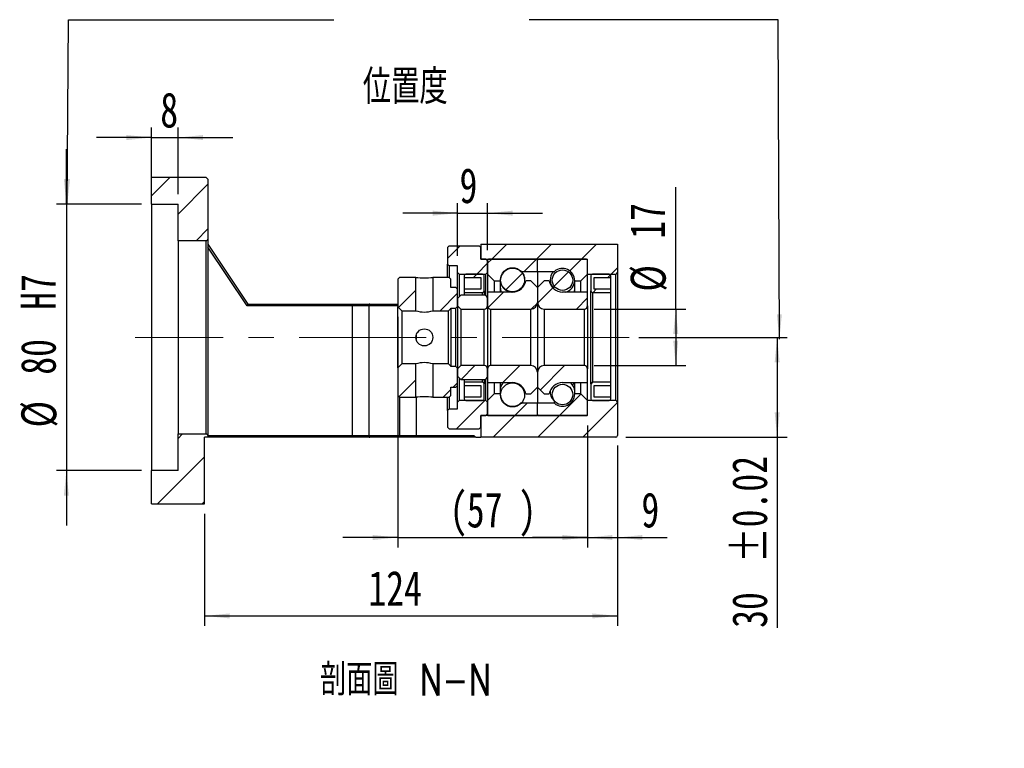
# Model space of a CAD drawing. Header units: millimetres. Extents: x 42 to 294, y 5 to 197.
# Tile 4 of 6: x 195 to 294, y 5 to 78. Entities that reach past the tile are written whole.
import ezdxf

# ---------------------------------------------------------------- set-up
doc = ezdxf.new("R2010")
doc.units = ezdxf.units.MM
doc.linetypes.add('CENTERX2', pattern=[20.32, 12.7, -2.54, 2.54, -2.54])
doc.layers.add('FORMAT', color=7, linetype='Continuous')
doc.styles.add('SLDTEXTSTYLE0', font='TXT', dxfattribs={"width": 0.75, "bigfont": 'bigfont'})
doc.styles.add('SLDTEXTSTYLE1', font='TXT', dxfattribs={"width": 0.75})
doc.dimstyles.new('SLDDIMSTYLE3', dxfattribs={"dimtxt": 3.5, "dimasz": 2.5, "dimexe": 0, "dimexo": 0.0625, "dimgap": 0.875, "dimtad": 1, "dimlfac": 3, "dimrnd": 1e-09, "dimzin": 12, "dimdsep": 46, "dimtxsty": 'SLDTEXTSTYLE1', "dimsah": 1, "dimcen": 0.09, "dimadec": 0, "dimazin": 3, "dimtfac": 1, "dimtofl": 0, "dimtmove": 0, "dimatfit": 3, "dimfxl": 0, "dimfrac": 2, "dimtolj": 1, "dimtzin": 12, "dimarcsym": 0})
doc.dimstyles.new('SLDDIMSTYLE5', dxfattribs={"dimtxt": 3.5, "dimasz": 2.5, "dimexe": 0, "dimexo": 0.0625, "dimgap": 0.875, "dimtad": 1, "dimlfac": 3, "dimrnd": 1e-09, "dimzin": 12, "dimdsep": 46, "dimtxsty": 'SLDTEXTSTYLE1', "dimsah": 1, "dimcen": 0.09, "dimadec": 0, "dimazin": 3, "dimtfac": 1, "dimtmove": 0, "dimatfit": 0, "dimfxl": 0, "dimfrac": 2, "dimtolj": 1, "dimtzin": 12, "dimarcsym": 0})
doc.dimstyles.new('SLDDIMSTYLE6', dxfattribs={"dimtxt": 3.5, "dimasz": 2.5, "dimexe": 0, "dimexo": 0.0625, "dimgap": 0.875, "dimtad": 1, "dimlfac": 3, "dimrnd": 1e-09, "dimzin": 12, "dimdsep": 46, "dimtxsty": 'SLDTEXTSTYLE1', "dimsah": 1, "dimcen": 0.09, "dimadec": 0, "dimazin": 3, "dimtfac": 1, "dimtmove": 0, "dimatfit": 0, "dimfxl": 0, "dimfrac": 2, "dimtolj": 1, "dimarcsym": 0})
doc.dimstyles.new('SLDDIMSTYLE7', dxfattribs={"dimtxt": 3.5, "dimasz": 2.5, "dimexe": 0, "dimexo": 0.0625, "dimgap": 0.875, "dimtad": 1, "dimlfac": 3, "dimrnd": 1e-09, "dimzin": 12, "dimdsep": 46, "dimtxsty": 'SLDTEXTSTYLE1', "dimsah": 1, "dimcen": 0.09, "dimadec": 0, "dimazin": 3, "dimtol": 1, "dimtp": 0.02, "dimtm": 0.02, "dimtfac": 1, "dimtofl": 0, "dimtmove": 0, "dimatfit": 3, "dimfxl": 0, "dimfrac": 2, "dimtolj": 1, "dimarcsym": 0})

# ---------------------------------------------------------------- blocks, each defined once
blk = doc.blocks.new('_D_10')
at = {"layer": 'FORMAT', "color": 7}
for p, q in [((208.499, 60.501), (208.499, 67.161)), ((211.166, 60.501), (211.166, 67.161)), ((208.499, 66.161), (202.999, 66.161)), ((208.499, 66.161), (211.166, 66.161)), ((211.166, 66.161), (216.666, 66.161))]:
    blk.add_line(p, q, dxfattribs=at)
for points in [[(208.499, 66.161), (205.999, 66.411), (205.999, 65.911)], [(211.166, 66.161), (213.666, 65.911), (213.666, 66.411)]]:
    blk.add_solid(points, dxfattribs=at)
at = {"layer": 'FORMAT', "color": 7, "insert": (209.389, 70.673), "char_height": 3.5, "attachment_point": 1, "style": 'SLDTEXTSTYLE1'}
blk.add_mtext('8', dxfattribs=at)
blk = doc.blocks.new('_D_11')
at = {"layer": 'FORMAT', "color": 7}
for p, q in [((199.982, 59.501), (199.982, 65.001)), ((207.499, 59.501), (198.982, 59.501)), ((199.982, 59.501), (199.982, 32.835)), ((207.499, 32.835), (198.982, 32.835)), ((199.982, 32.835), (199.982, 27.335))]:
    blk.add_line(p, q, dxfattribs=at)
for points in [[(199.982, 59.501), (200.232, 62.001), (199.732, 62.001)], [(199.982, 32.835), (199.732, 30.335), (200.232, 30.335)]]:
    blk.add_solid(points, dxfattribs=at)
at = {"layer": 'FORMAT', "color": 7, "char_height": 3.5, "attachment_point": 1, "rotation": 90, "style": 'SLDTEXTSTYLE1'}
for s, insert in [('H7', (195.416, 48.913)), ('80', (195.416, 42.429)), ('%%c', (195.47, 37.15))]:
    blk.add_mtext(s, dxfattribs=dict(at, insert=insert))
blk = doc.blocks.new('_D_12')
at = {"layer": 'FORMAT', "color": 7}
for p, q in [((255.166, 35.335), (255.166, 17.292)), ((213.832, 28.501), (213.832, 17.292)), ((213.832, 18.292), (255.166, 18.292))]:
    blk.add_line(p, q, dxfattribs=at)
for points in [[(213.832, 18.292), (216.332, 18.042), (216.332, 18.542)], [(255.166, 18.292), (252.666, 18.542), (252.666, 18.042)]]:
    blk.add_solid(points, dxfattribs=at)
at = {"layer": 'FORMAT', "color": 7, "insert": (230.23, 22.803), "char_height": 3.5, "attachment_point": 1, "style": 'SLDTEXTSTYLE1'}
blk.add_mtext('124', dxfattribs=at)
blk = doc.blocks.new('_D_13')
at = {"layer": 'FORMAT', "color": 7}
for p, q in [((233.166, 48.235), (233.166, 25.138)), ((252.166, 37.335), (252.166, 25.138)), ((233.166, 26.138), (227.666, 26.138)), ((233.166, 26.138), (252.166, 26.138)), ((252.166, 26.138), (257.666, 26.138))]:
    blk.add_line(p, q, dxfattribs=at)
for points in [[(233.166, 26.138), (230.666, 26.388), (230.666, 25.888)], [(252.166, 26.138), (254.666, 25.888), (254.666, 26.388)]]:
    blk.add_solid(points, dxfattribs=at)
at = {"layer": 'FORMAT', "color": 7, "char_height": 3.5, "attachment_point": 1, "style": 'SLDTEXTSTYLE1'}
for s, insert in [('(', (238.365, 30.65)), ('57', (240.086, 30.65)), (')', (245.258, 30.65))]:
    blk.add_mtext(s, dxfattribs=dict(at, insert=insert))
blk = doc.blocks.new('_D_14')
at = {"layer": 'FORMAT', "color": 7}
for p, q in [((252.166, 37.335), (252.166, 25.138)), ((255.166, 35.335), (255.166, 25.138)), ((252.166, 26.138), (246.666, 26.138)), ((252.166, 26.138), (255.166, 26.138)), ((255.166, 26.138), (260.158, 26.138))]:
    blk.add_line(p, q, dxfattribs=at)
for points in [[(252.166, 26.138), (249.666, 26.388), (249.666, 25.888)], [(255.166, 26.138), (257.666, 25.888), (257.666, 26.388)]]:
    blk.add_solid(points, dxfattribs=at)
at = {"layer": 'FORMAT', "color": 7, "insert": (257.572, 30.65), "char_height": 3.5, "attachment_point": 1, "style": 'SLDTEXTSTYLE1'}
blk.add_mtext('9', dxfattribs=at)
blk = doc.blocks.new('_D_15')
at = {"layer": 'FORMAT', "color": 7}
for p, q in [((261.011, 49.001), (261.011, 61.201)), ((252.832, 49.001), (262.011, 49.001)), ((261.011, 49.001), (261.011, 43.335)), ((252.832, 43.335), (262.011, 43.335))]:
    blk.add_line(p, q, dxfattribs=at)
for points in [[(261.011, 49.001), (260.761, 46.501), (261.261, 46.501)], [(261.011, 43.335), (261.261, 45.835), (260.761, 45.835)]]:
    blk.add_solid(points, dxfattribs=at)
at = {"layer": 'FORMAT', "color": 7, "char_height": 3.5, "attachment_point": 1, "rotation": 90, "style": 'SLDTEXTSTYLE1'}
for s, insert in [('17', (256.445, 56.028)), ('%%c', (256.499, 50.75))]:
    blk.add_mtext(s, dxfattribs=dict(at, insert=insert))
blk = doc.blocks.new('_D_16')
at = {"layer": 'FORMAT', "color": 7}
for p, q in [((257.33, 46.168), (272.166, 46.168)), ((271.166, 46.168), (271.166, 36.168)), ((255.999, 36.168), (272.166, 36.168)), ((271.166, 36.168), (271.166, 17.099))]:
    blk.add_line(p, q, dxfattribs=at)
for points in [[(271.166, 46.168), (270.916, 43.668), (271.416, 43.668)], [(271.166, 36.168), (271.416, 38.668), (270.916, 38.668)]]:
    blk.add_solid(points, dxfattribs=at)
at = {"layer": 'FORMAT', "color": 7, "char_height": 3.5, "attachment_point": 1, "rotation": 90, "style": 'SLDTEXTSTYLE1'}
for s, insert in [('±0.02', (266.654, 23.583)), ('30', (266.654, 17.099))]:
    blk.add_mtext(s, dxfattribs=dict(at, insert=insert))
blk = doc.blocks.new('_D_17')
at = {"layer": 'FORMAT', "color": 7}
for p, q in [((239.166, 54.335), (239.166, 59.594)), ((242.166, 54.901), (242.166, 59.594)), ((239.166, 58.594), (233.666, 58.594)), ((239.166, 58.594), (242.166, 58.594)), ((242.166, 58.594), (247.666, 58.594))]:
    blk.add_line(p, q, dxfattribs=at)
for points in [[(239.166, 58.594), (236.666, 58.844), (236.666, 58.344)], [(242.166, 58.594), (244.666, 58.344), (244.666, 58.844)]]:
    blk.add_solid(points, dxfattribs=at)
at = {"layer": 'FORMAT', "color": 7, "insert": (239.358, 63.106), "char_height": 3.5, "attachment_point": 1, "style": 'SLDTEXTSTYLE1'}
blk.add_mtext('9', dxfattribs=at)

msp = doc.modelspace()

# ---------------------------------------------------------------- hatches: boundary and pattern name
at = {"layer": 'FORMAT', "linetype": 'Continuous', "lineweight": 18}
h = msp.add_hatch(dxfattribs=at)
h.set_pattern_fill('ANSI31', color=256, style=0)
edge = h.paths.add_edge_path(flags=0)
edge.add_line((214.1656, 56.0014), (214.1656, 62.0014))
edge.add_line((214.1656, 62.0014), (213.999, 62.1681))
edge.add_line((213.999, 62.1681), (208.499, 62.1681))
edge.add_line((208.499, 62.1681), (208.499, 59.5014))
edge.add_line((208.499, 59.5014), (211.1656, 59.5014))
edge.add_line((211.1656, 59.5014), (211.1656, 55.8348))
edge.add_line((211.1656, 55.8348), (213.999, 55.8348))
edge.add_arc((213.999, 56.0014), 0.1667, 270, 360)
h = msp.add_hatch(dxfattribs=at)
h.set_pattern_fill('ANSI31', color=256, style=0)
h.paths.add_polyline_path([(239.1656, 52.6681), (239.3323, 52.5014), (241.999, 52.5014), (242.1656, 52.6681), (242.1656, 53.8348), (241.999, 54.0014), (241.499, 54.0014), (241.499, 55.1681), (241.3323, 55.3348), (238.3323, 55.3348), (238.1656, 55.1681), (238.1656, 53.5014), (238.3323, 53.3348), (239.1656, 53.3348)], flags=0)
h = msp.add_hatch(dxfattribs=at)
h.set_pattern_fill('ANSI31', color=256, style=0)
edge = h.paths.add_edge_path(flags=0)
edge.add_line((255.1656, 52.6681), (255.1656, 55.5014))
edge.add_line((255.1656, 55.5014), (241.499, 55.5014))
edge.add_line((241.499, 55.5014), (241.499, 54.0014))
edge.add_line((241.499, 54.0014), (252.1656, 54.0014))
edge.add_line((252.1656, 54.0014), (252.1656, 52.5014))
edge.add_line((252.1656, 52.5014), (254.999, 52.5014))
edge.add_arc((254.999, 52.6681), 0.1667, 270, 360)
h = msp.add_hatch(dxfattribs=at)
h.set_pattern_fill('ANSI31', color=256, style=0)
edge = h.paths.add_edge_path(flags=0)
edge.add_line((247.0656, 54.0014), (242.2656, 54.0014))
edge.add_arc((242.2656, 53.9014), 0.1, 90, 180)
edge.add_line((242.1656, 53.9014), (242.1656, 52.5014))
edge.add_line((242.1656, 52.5014), (242.8323, 51.8348))
edge.add_line((242.8323, 51.8348), (243.4323, 51.8348))
edge.add_arc((244.6656, 51.8348), 1.2333, 49.179109, 180, ccw=False)
edge.add_line((245.4719, 52.7681), (247.1656, 52.7681))
edge.add_line((247.1656, 52.7681), (247.1656, 53.9014))
edge.add_arc((247.0656, 53.9014), 0.1, 0, 90)
h = msp.add_hatch(dxfattribs=at)
h.set_pattern_fill('ANSI31', color=256, style=0)
edge = h.paths.add_edge_path(flags=0)
edge.add_line((252.1656, 52.5014), (252.1656, 53.9014))
edge.add_arc((252.0656, 53.9014), 0.1, 0, 90)
edge.add_line((252.0656, 54.0014), (247.2656, 54.0014))
edge.add_arc((247.2656, 53.9014), 0.1, 90, 180)
edge.add_line((247.1656, 53.9014), (247.1656, 52.7681))
edge.add_line((247.1656, 52.7681), (248.8594, 52.7681))
edge.add_arc((249.6656, 51.8348), 1.2333, 0, 130.820891, ccw=False)
edge.add_line((250.899, 51.8348), (251.499, 51.8348))
edge.add_line((251.499, 51.8348), (252.1656, 52.5014))
h = msp.add_hatch(dxfattribs=at)
h.set_pattern_fill('ANSI31', color=256, style=0)
edge = h.paths.add_edge_path(flags=0)
edge.add_line((239.8323, 52.1681), (241.499, 52.1681))
edge.add_line((241.499, 52.1681), (241.499, 51.0014))
edge.add_line((241.499, 51.0014), (239.8323, 51.0014))
edge.add_line((239.8323, 51.0014), (239.8323, 50.6681))
edge.add_line((239.8323, 50.6681), (241.6656, 50.6681))
edge.add_arc((241.6656, 50.8348), 0.1667, 270, 360)
edge.add_line((241.8323, 50.8348), (241.8323, 52.3348))
edge.add_arc((241.6656, 52.3348), 0.1667, 0, 90)
edge.add_line((241.6656, 52.5014), (239.999, 52.5014))
edge.add_arc((239.999, 52.3348), 0.1667, 90, 180)
edge.add_line((239.8323, 52.3348), (239.8323, 52.1681))
h = msp.add_hatch(dxfattribs=at)
h.set_pattern_fill('ANSI31', color=256, style=0)
edge = h.paths.add_edge_path(flags=0)
edge.add_arc((244.6656, 51.9293), 1.2076, 0, 360)
h = msp.add_hatch(dxfattribs=at)
h.set_pattern_fill('ANSI31', color=256, style=0)
edge = h.paths.add_edge_path(flags=0)
edge.add_arc((249.6656, 51.8938), 1.0247, 0, 360)
h = msp.add_hatch(dxfattribs=at)
h.set_pattern_fill('ANSI31', color=256, style=0)
edge = h.paths.add_edge_path(flags=0)
edge.add_line((254.499, 51.0014), (252.8323, 51.0014))
edge.add_line((252.8323, 51.0014), (252.8323, 52.1681))
edge.add_line((252.8323, 52.1681), (254.499, 52.1681))
edge.add_line((254.499, 52.1681), (254.499, 52.3348))
edge.add_arc((254.3323, 52.3348), 0.1667, 0, 90)
edge.add_line((254.3323, 52.5014), (252.6656, 52.5014))
edge.add_arc((252.6656, 52.3348), 0.1667, 90, 180)
edge.add_line((252.499, 52.3348), (252.499, 50.8348))
edge.add_arc((252.6656, 50.8348), 0.1667, 180, 270)
edge.add_line((252.6656, 50.6681), (254.499, 50.6681))
edge.add_line((254.499, 50.6681), (254.499, 51.0014))
h = msp.add_hatch(dxfattribs=at)
h.set_pattern_fill('ANSI31', color=256, style=0)
h.paths.add_polyline_path([(233.3323, 52.1681), (233.1656, 52.0014), (233.1656, 49.2348), (233.5656, 48.8348), (234.9823, 48.8348), (234.9823, 52.1681)], flags=0)
h = msp.add_hatch(dxfattribs=at)
h.set_pattern_fill('ANSI31', color=256, style=0)
h.paths.add_polyline_path([(239.1656, 51.0014), (238.999, 51.1681), (238.499, 51.1681), (238.499, 52.0014), (238.3323, 52.1681), (236.6823, 52.1681), (236.6823, 48.8348), (238.2656, 48.8348), (238.499, 49.0681), (238.499, 49.0848), (238.999, 49.0848), (239.1656, 49.2514)], flags=0)
h = msp.add_hatch(dxfattribs=at)
h.set_pattern_fill('ANSI31', color=256, style=0)
edge = h.paths.add_edge_path(flags=0)
edge.add_line((247.1656, 49.6681), (247.1656, 51.1681))
edge.add_line((247.1656, 51.1681), (246.499, 51.8348))
edge.add_line((246.499, 51.8348), (245.9839, 51.8348))
edge.add_arc((244.6656, 52.0348), 1.3333, 270, 351.373073, ccw=False)
edge.add_line((244.6656, 50.7014), (242.1656, 50.7014))
edge.add_line((242.1656, 50.7014), (242.1656, 49.3348))
edge.add_arc((242.499, 49.3348), 0.3333, 180, 270)
edge.add_line((242.499, 49.0014), (246.499, 49.0014))
edge.add_arc((246.499, 49.6681), 0.6667, 270, 360)
h = msp.add_hatch(dxfattribs=at)
h.set_pattern_fill('ANSI31', color=256, style=0)
edge = h.paths.add_edge_path(flags=0)
edge.add_line((248.3474, 51.8348), (247.8323, 51.8348))
edge.add_line((247.8323, 51.8348), (247.1656, 51.1681))
edge.add_line((247.1656, 51.1681), (247.1656, 49.6681))
edge.add_arc((247.8323, 49.6681), 0.6667, 180, 270)
edge.add_line((247.8323, 49.0014), (251.8323, 49.0014))
edge.add_arc((251.8323, 49.3348), 0.3333, 270, 360)
edge.add_line((252.1656, 49.3348), (252.1656, 50.7014))
edge.add_line((252.1656, 50.7014), (249.6656, 50.7014))
edge.add_arc((249.6656, 52.0348), 1.3333, 188.626927, 270, ccw=False)
h = msp.add_hatch(dxfattribs=at)
h.set_pattern_fill('ANSI31', color=256, style=0)
edge = h.paths.add_edge_path(flags=0)
edge.add_line((239.1656, 49.3348), (239.499, 49.0014))
edge.add_line((239.499, 49.0014), (241.8323, 49.0014))
edge.add_arc((241.8323, 49.3348), 0.3333, 270, 360)
edge.add_line((242.1656, 49.3348), (242.1656, 50.0514))
edge.add_arc((241.8323, 50.0514), 0.3333, 0, 90)
edge.add_line((241.8323, 50.3848), (239.499, 50.3848))
edge.add_line((239.499, 50.3848), (239.1656, 50.0514))
edge.add_line((239.1656, 50.0514), (239.1656, 49.3348))
h = msp.add_hatch(dxfattribs=at)
h.set_pattern_fill('ANSI31', color=256, style=0)
h.paths.add_polyline_path([(233.1656, 40.3348), (233.3323, 40.1681), (234.9823, 40.1681), (234.9823, 43.5014), (233.5656, 43.5014), (233.1656, 43.1014)], flags=0)
h = msp.add_hatch(dxfattribs=at)
h.set_pattern_fill('ANSI31', color=256, style=0)
h.paths.add_polyline_path([(238.3323, 40.1681), (238.499, 40.3348), (238.499, 41.1681), (238.999, 41.1681), (239.1656, 41.3348), (239.1656, 43.0848), (238.999, 43.2514), (238.499, 43.2514), (238.499, 43.2681), (238.2656, 43.5014), (236.6823, 43.5014), (236.6823, 40.1681)], flags=0)
h = msp.add_hatch(dxfattribs=at)
h.set_pattern_fill('ANSI31', color=256, style=0)
edge = h.paths.add_edge_path(flags=0)
edge.add_line((239.499, 43.3348), (239.1656, 43.0014))
edge.add_line((239.1656, 43.0014), (239.1656, 42.2848))
edge.add_line((239.1656, 42.2848), (239.499, 41.9514))
edge.add_line((239.499, 41.9514), (241.8323, 41.9514))
edge.add_arc((241.8323, 42.2848), 0.3333, 270, 360)
edge.add_line((242.1656, 42.2848), (242.1656, 43.0014))
edge.add_arc((241.8323, 43.0014), 0.3333, 0, 90)
edge.add_line((241.8323, 43.3348), (239.499, 43.3348))
h = msp.add_hatch(dxfattribs=at)
h.set_pattern_fill('ANSI31', color=256, style=0)
edge = h.paths.add_edge_path(flags=0)
edge.add_line((245.9839, 40.5014), (246.499, 40.5014))
edge.add_line((246.499, 40.5014), (247.1656, 41.1681))
edge.add_line((247.1656, 41.1681), (247.1656, 42.6681))
edge.add_arc((246.499, 42.6681), 0.6667, 0, 90)
edge.add_line((246.499, 43.3348), (242.499, 43.3348))
edge.add_arc((242.499, 43.0014), 0.3333, 90, 180)
edge.add_line((242.1656, 43.0014), (242.1656, 41.6348))
edge.add_line((242.1656, 41.6348), (244.6656, 41.6348))
edge.add_arc((244.6656, 40.3014), 1.3333, 8.626927, 90, ccw=False)
h = msp.add_hatch(dxfattribs=at)
h.set_pattern_fill('ANSI31', color=256, style=0)
edge = h.paths.add_edge_path(flags=0)
edge.add_line((247.1656, 42.6681), (247.1656, 41.1681))
edge.add_line((247.1656, 41.1681), (247.8323, 40.5014))
edge.add_line((247.8323, 40.5014), (248.3474, 40.5014))
edge.add_arc((249.6656, 40.3014), 1.3333, 90, 171.373073, ccw=False)
edge.add_line((249.6656, 41.6348), (252.1656, 41.6348))
edge.add_line((252.1656, 41.6348), (252.1656, 43.0014))
edge.add_arc((251.8323, 43.0014), 0.3333, 0, 90)
edge.add_line((251.8323, 43.3348), (247.8323, 43.3348))
edge.add_arc((247.8323, 42.6681), 0.6667, 90, 180)
h = msp.add_hatch(dxfattribs=at)
h.set_pattern_fill('ANSI31', color=256, style=0)
edge = h.paths.add_edge_path(flags=0)
edge.add_line((239.8323, 41.3348), (241.499, 41.3348))
edge.add_line((241.499, 41.3348), (241.499, 40.1681))
edge.add_line((241.499, 40.1681), (239.8323, 40.1681))
edge.add_line((239.8323, 40.1681), (239.8323, 40.0014))
edge.add_arc((239.999, 40.0014), 0.1667, 180, 270)
edge.add_line((239.999, 39.8348), (241.6656, 39.8348))
edge.add_arc((241.6656, 40.0014), 0.1667, 270, 360)
edge.add_line((241.8323, 40.0014), (241.8323, 41.5014))
edge.add_arc((241.6656, 41.5014), 0.1667, 0, 90)
edge.add_line((241.6656, 41.6681), (239.8323, 41.6681))
edge.add_line((239.8323, 41.6681), (239.8323, 41.3348))
h = msp.add_hatch(dxfattribs=at)
h.set_pattern_fill('ANSI31', color=256, style=0)
edge = h.paths.add_edge_path(flags=0)
edge.add_arc((244.6656, 40.4069), 1.2076, 0, 360)
h = msp.add_hatch(dxfattribs=at)
h.set_pattern_fill('ANSI31', color=256, style=0)
edge = h.paths.add_edge_path(flags=0)
edge.add_arc((249.6656, 40.4425), 1.0247, 0, 360)
h = msp.add_hatch(dxfattribs=at)
h.set_pattern_fill('ANSI31', color=256, style=0)
edge = h.paths.add_edge_path(flags=0)
edge.add_line((254.499, 40.1681), (252.8323, 40.1681))
edge.add_line((252.8323, 40.1681), (252.8323, 41.3348))
edge.add_line((252.8323, 41.3348), (254.499, 41.3348))
edge.add_line((254.499, 41.3348), (254.499, 41.6681))
edge.add_line((254.499, 41.6681), (252.6656, 41.6681))
edge.add_arc((252.6656, 41.5014), 0.1667, 90, 180)
edge.add_line((252.499, 41.5014), (252.499, 40.0014))
edge.add_arc((252.6656, 40.0014), 0.1667, 180, 270)
edge.add_line((252.6656, 39.8348), (254.3323, 39.8348))
edge.add_arc((254.3323, 40.0014), 0.1667, 270, 360)
edge.add_line((254.499, 40.0014), (254.499, 40.1681))
h = msp.add_hatch(dxfattribs=at)
h.set_pattern_fill('ANSI31', color=256, style=0)
edge = h.paths.add_edge_path(flags=0)
edge.add_line((242.1656, 39.8348), (242.1656, 38.4348))
edge.add_arc((242.2656, 38.4348), 0.1, 180, 270)
edge.add_line((242.2656, 38.3348), (247.0656, 38.3348))
edge.add_arc((247.0656, 38.4348), 0.1, 270, 360)
edge.add_line((247.1656, 38.4348), (247.1656, 39.5681))
edge.add_line((247.1656, 39.5681), (245.4719, 39.5681))
edge.add_arc((244.6656, 40.5014), 1.2333, 180, 310.820891, ccw=False)
edge.add_line((243.4323, 40.5014), (242.8323, 40.5014))
edge.add_line((242.8323, 40.5014), (242.1656, 39.8348))
h = msp.add_hatch(dxfattribs=at)
h.set_pattern_fill('ANSI31', color=256, style=0)
edge = h.paths.add_edge_path(flags=0)
edge.add_line((247.2656, 38.3348), (252.0656, 38.3348))
edge.add_arc((252.0656, 38.4348), 0.1, 270, 360)
edge.add_line((252.1656, 38.4348), (252.1656, 39.8348))
edge.add_line((252.1656, 39.8348), (251.499, 40.5014))
edge.add_line((251.499, 40.5014), (250.899, 40.5014))
edge.add_arc((249.6656, 40.5014), 1.2333, 229.179109, 360, ccw=False)
edge.add_line((248.8594, 39.5681), (247.1656, 39.5681))
edge.add_line((247.1656, 39.5681), (247.1656, 38.4348))
edge.add_arc((247.2656, 38.4348), 0.1, 180, 270)
h = msp.add_hatch(dxfattribs=at)
h.set_pattern_fill('ANSI31', color=256, style=0)
h.paths.add_polyline_path([(239.3323, 39.8348), (239.1656, 39.6681), (239.1656, 39.0014), (238.3323, 39.0014), (238.1656, 38.8348), (238.1656, 37.1681), (238.3323, 37.0014), (241.3323, 37.0014), (241.499, 37.1681), (241.499, 38.3348), (241.999, 38.3348), (242.1656, 38.5014), (242.1656, 39.6681), (241.999, 39.8348)], flags=0)
h = msp.add_hatch(dxfattribs=at)
h.set_pattern_fill('ANSI31', color=256, style=0)
edge = h.paths.add_edge_path(flags=0)
edge.add_line((255.1656, 36.3348), (255.1656, 39.6681))
edge.add_arc((254.999, 39.6681), 0.1667, 0, 90)
edge.add_line((254.999, 39.8348), (252.1656, 39.8348))
edge.add_line((252.1656, 39.8348), (252.1656, 38.3348))
edge.add_line((252.1656, 38.3348), (241.499, 38.3348))
edge.add_line((241.499, 38.3348), (241.499, 36.1681))
edge.add_line((241.499, 36.1681), (254.999, 36.1681))
edge.add_arc((254.999, 36.3348), 0.1667, 270, 360)
h = msp.add_hatch(dxfattribs=at)
h.set_pattern_fill('ANSI31', color=256, style=0)
edge = h.paths.add_edge_path(flags=0)
edge.add_line((211.1656, 36.5014), (211.1656, 32.8348))
edge.add_line((211.1656, 32.8348), (208.499, 32.8348))
edge.add_line((208.499, 32.8348), (208.499, 29.5014))
edge.add_line((208.499, 29.5014), (213.8323, 29.5014))
edge.add_line((213.8323, 29.5014), (213.8323, 36.1681))
edge.add_line((213.8323, 36.1681), (214.1656, 36.1681))
edge.add_line((214.1656, 36.1681), (214.1656, 36.3348))
edge.add_arc((213.999, 36.3348), 0.1667, 0, 90)
edge.add_line((213.999, 36.5014), (211.1656, 36.5014))

# ---------------------------------------------------------------- linework, layer by layer
at = {"color": 7, "linetype": 'Continuous', "lineweight": 25}
for p, q in [((208.499, 59.5014), (208.499, 62.1681)), ((213.999, 62.1681), (208.499, 62.1681)), ((213.999, 62.1681), (214.1656, 62.0014)), ((214.1656, 62.0014), (214.1656, 56.0014)), ((208.499, 59.5014), (211.1656, 59.5014)), ((208.499, 59.5014), (208.499, 32.8348)), ((211.1656, 55.8348), (211.1656, 59.5014)), ((211.1656, 55.8348), (211.1656, 36.5014)), ((213.999, 55.8348), (211.1656, 55.8348)), ((213.999, 36.5014), (213.999, 55.8348)), ((214.1656, 56.0014), (214.1656, 36.3348)), ((214.1656, 55.5014), (218.1656, 49.5014)), ((238.1656, 55.1681), (238.3323, 55.3348)), ((238.3323, 55.3348), (241.3323, 55.3348)), ((241.3323, 55.3348), (241.499, 55.1681)), ((241.499, 55.5014), (241.499, 54.0014)), ((241.499, 55.5014), (255.1656, 55.5014)), ((255.1656, 55.5014), (255.1656, 52.6681)), ((218.0764, 49.3348), (214.1656, 55.201)), ((238.1656, 55.1681), (238.1656, 53.5014)), ((241.499, 54.0014), (241.499, 55.1681)), ((238.3323, 53.3348), (238.1656, 53.5014)), ((238.1656, 52.1681), (238.1656, 53.5014)), ((239.1656, 53.3348), (238.3323, 53.3348)), ((238.3323, 53.3348), (238.3323, 52.1681)), ((239.1656, 52.6681), (239.1656, 53.3348)), ((241.999, 54.0014), (241.499, 54.0014)), ((241.499, 54.0014), (252.1656, 54.0014)), ((241.999, 54.0014), (242.1656, 53.8348)), ((242.1656, 53.9014), (242.1656, 52.5014)), ((242.1656, 52.6681), (242.1656, 53.8348)), ((247.0656, 54.0014), (242.2656, 54.0014)), ((247.1656, 52.7681), (247.1656, 53.9014)), ((252.0656, 54.0014), (247.2656, 54.0014)), ((252.1656, 52.5014), (252.1656, 54.0014)), ((252.1656, 52.5014), (252.1656, 53.9014)), ((239.3323, 52.5014), (239.1656, 52.6681)), ((239.1656, 51.0014), (239.1656, 52.6681)), ((239.3323, 52.5014), (241.999, 52.5014)), ((239.3323, 52.5014), (239.3323, 50.2181)), ((239.8323, 52.3348), (239.8323, 52.1681)), ((241.6656, 52.5014), (239.999, 52.5014)), ((241.8323, 50.8348), (241.8323, 52.3348)), ((242.1656, 52.6681), (241.999, 52.5014)), ((241.999, 50.3401), (241.999, 52.5014)), ((242.1656, 52.5014), (242.8323, 51.8348)), ((242.1656, 52.5014), (242.1656, 50.7014)), ((245.4719, 52.7681), (247.1656, 52.7681)), ((247.1656, 52.7681), (247.1656, 51.1681)), ((247.1656, 52.7681), (248.8594, 52.7681)), ((248.8594, 52.7595), (248.8594, 52.7681)), ((251.499, 51.8348), (252.1656, 52.5014)), ((252.1656, 52.5014), (254.999, 52.5014)), ((252.1656, 50.7014), (252.1656, 52.5014)), ((252.499, 52.3348), (252.499, 50.8348)), ((254.3323, 52.5014), (252.6656, 52.5014)), ((254.499, 52.1681), (254.499, 52.3348)), ((254.999, 39.8348), (254.999, 52.5014)), ((255.1656, 52.6681), (255.1656, 39.6681)), ((233.1656, 52.0014), (233.3323, 52.1681)), ((233.1656, 52.0014), (233.1656, 49.2348)), ((234.9823, 52.1681), (233.3323, 52.1681)), ((234.9823, 48.8348), (234.9823, 52.1681)), ((236.6823, 52.1681), (236.6823, 48.8348)), ((238.3323, 52.1681), (236.6823, 52.1681)), ((238.3323, 52.1681), (238.499, 52.0014)), ((238.499, 51.1681), (238.499, 52.0014)), ((239.8323, 52.1681), (239.8323, 51.0014)), ((239.8323, 52.1681), (241.499, 52.1681)), ((241.499, 52.1681), (241.499, 51.0014)), ((242.8323, 51.8348), (243.4323, 51.8348)), ((242.8323, 51.8348), (242.8323, 50.7014)), ((243.4323, 51.8348), (243.4323, 50.7014)), ((245.8775, 51.4789), (245.8513, 51.5897)), ((246.499, 51.8348), (245.9839, 51.8348)), ((247.1656, 51.1681), (246.499, 51.8348)), ((247.8323, 51.8348), (247.1656, 51.1681)), ((248.3474, 51.8348), (247.8323, 51.8348)), ((248.5106, 51.4614), (248.4908, 51.4043)), ((250.899, 51.8348), (251.499, 51.8348)), ((250.899, 50.7014), (250.899, 51.8348)), ((251.499, 50.7014), (251.499, 51.8348)), ((252.8323, 52.1681), (254.499, 52.1681)), ((252.8323, 51.0014), (252.8323, 52.1681)), ((254.499, 51.0014), (254.499, 52.1681)), ((238.999, 51.1681), (238.499, 51.1681)), ((238.999, 51.1681), (239.1656, 51.0014)), ((239.1656, 49.2514), (239.1656, 51.0014)), ((239.1656, 50.0514), (239.499, 50.3848)), ((241.8323, 50.3848), (239.499, 50.3848)), ((241.499, 51.0014), (239.8323, 51.0014)), ((239.8323, 51.0014), (239.8323, 50.6681)), ((239.8323, 50.6681), (239.8323, 50.3848)), ((239.8323, 50.6681), (241.6656, 50.6681)), ((241.8323, 50.8348), (241.8323, 50.3848)), ((242.1656, 50.7014), (242.1656, 49.3348)), ((244.6656, 50.7014), (242.1656, 50.7014)), ((247.1656, 51.1681), (247.1656, 49.6681)), ((252.1656, 50.7014), (249.6656, 50.7014)), ((252.1656, 49.3348), (252.1656, 50.7014)), ((252.499, 41.5014), (252.499, 50.8348)), ((252.6656, 50.6681), (252.6656, 41.6681)), ((252.6656, 50.6681), (254.499, 50.6681)), ((254.499, 51.0014), (252.8323, 51.0014)), ((254.499, 50.6681), (254.499, 51.0014)), ((254.499, 41.6681), (254.499, 50.6681)), ((218.1656, 49.5014), (218.0764, 49.3348)), ((228.6481, 49.3348), (218.0764, 49.3348)), ((218.1656, 49.5014), (228.6481, 49.5014)), ((228.6481, 49.5014), (228.6481, 49.3348)), ((228.6481, 49.5014), (230.3627, 49.5014)), ((230.281, 49.3348), (228.6481, 49.3348)), ((228.6481, 36.3348), (228.6481, 49.3348)), ((230.281, 49.3348), (230.281, 36.3348)), ((230.3627, 49.5014), (233.1656, 49.5014)), ((239.1656, 50.0514), (239.1656, 49.3348)), ((239.499, 49.0014), (239.1656, 49.3348)), ((242.1656, 49.3348), (242.1656, 50.0514)), ((242.1656, 49.3348), (242.1656, 43.0014)), ((247.1656, 49.6681), (247.1656, 42.6681)), ((252.1656, 49.3348), (252.1656, 43.0014)), ((233.5656, 48.8348), (233.1656, 49.2348)), ((233.1656, 43.1014), (233.1656, 49.2348)), ((233.5656, 48.8348), (233.5656, 43.5014)), ((233.5656, 48.8348), (234.9823, 48.8348)), ((236.6823, 48.8348), (238.2656, 48.8348)), ((238.499, 49.0681), (238.2656, 48.8348)), ((238.2656, 43.5014), (238.2656, 48.8348)), ((238.499, 49.0848), (238.999, 49.0848)), ((238.499, 49.0681), (238.499, 49.0848)), ((238.499, 49.0681), (238.499, 43.2681)), ((239.1656, 49.2514), (238.999, 49.0848)), ((238.999, 43.2514), (238.999, 49.0848)), ((239.1656, 49.2514), (239.1656, 43.0848)), ((239.499, 49.0014), (239.499, 43.3348)), ((239.499, 49.0014), (241.8323, 49.0014)), ((241.8323, 43.3348), (241.8323, 49.0014)), ((242.499, 43.3348), (242.499, 49.0014)), ((242.499, 49.0014), (246.499, 49.0014)), ((246.499, 43.3348), (246.499, 49.0014)), ((247.8323, 49.0014), (247.8323, 43.3348)), ((247.8323, 49.0014), (251.8323, 49.0014)), ((251.8323, 49.0014), (251.8323, 43.3348)), ((233.1656, 43.1014), (233.5656, 43.5014)), ((234.9823, 43.5014), (233.5656, 43.5014)), ((234.9823, 40.1681), (234.9823, 43.5014)), ((238.2656, 43.5014), (236.6823, 43.5014)), ((236.6823, 43.5014), (236.6823, 40.1681)), ((238.2656, 43.5014), (238.499, 43.2681)), ((233.1656, 43.1014), (233.1656, 40.3348)), ((238.499, 43.2514), (238.499, 43.2681)), ((238.999, 43.2514), (238.499, 43.2514)), ((238.999, 43.2514), (239.1656, 43.0848)), ((239.1656, 43.0014), (239.499, 43.3348)), ((239.1656, 41.3348), (239.1656, 43.0848)), ((239.1656, 43.0014), (239.1656, 42.2848)), ((241.8323, 43.3348), (239.499, 43.3348)), ((242.1656, 42.2848), (242.1656, 43.0014)), ((242.1656, 43.0014), (242.1656, 41.6348)), ((246.499, 43.3348), (242.499, 43.3348)), ((247.1656, 42.6681), (247.1656, 41.1681)), ((251.8323, 43.3348), (247.8323, 43.3348)), ((252.1656, 41.6348), (252.1656, 43.0014)), ((239.499, 41.9514), (239.1656, 42.2848)), ((239.3323, 42.1181), (239.3323, 39.8348)), ((239.499, 41.9514), (241.8323, 41.9514)), ((239.8323, 41.9514), (239.8323, 41.6681)), ((241.6656, 41.6681), (239.8323, 41.6681)), ((239.8323, 41.6681), (239.8323, 41.3348)), ((241.8323, 41.9514), (241.8323, 41.5014)), ((241.8323, 40.0014), (241.8323, 41.5014)), ((241.999, 39.8348), (241.999, 41.9961)), ((242.1656, 41.6348), (242.1656, 39.8348)), ((242.1656, 41.6348), (244.6656, 41.6348)), ((242.8323, 41.6348), (242.8323, 40.5014)), ((243.4323, 41.6348), (243.4323, 40.5014)), ((249.6656, 41.6348), (252.1656, 41.6348)), ((250.899, 40.5014), (250.899, 41.6348)), ((251.499, 40.5014), (251.499, 41.6348)), ((252.1656, 39.8348), (252.1656, 41.6348)), ((252.499, 41.5014), (252.499, 40.0014)), ((254.499, 41.6681), (252.6656, 41.6681)), ((254.499, 41.3348), (254.499, 41.6681)), ((238.499, 41.1681), (238.999, 41.1681)), ((238.499, 40.3348), (238.499, 41.1681)), ((239.1656, 41.3348), (238.999, 41.1681)), ((239.1656, 39.6681), (239.1656, 41.3348)), ((239.8323, 41.3348), (239.8323, 40.1681)), ((239.8323, 41.3348), (241.499, 41.3348)), ((241.499, 41.3348), (241.499, 40.1681)), ((242.8323, 40.5014), (242.1656, 39.8348)), ((243.4323, 40.5014), (242.8323, 40.5014)), ((245.9839, 40.5014), (246.499, 40.5014)), ((246.499, 40.5014), (247.1656, 41.1681)), ((247.1656, 41.1681), (247.1656, 39.5681)), ((247.1656, 41.1681), (247.8323, 40.5014)), ((247.8323, 40.5014), (248.3474, 40.5014)), ((251.499, 40.5014), (250.899, 40.5014)), ((252.1656, 39.8348), (251.499, 40.5014)), ((252.8323, 41.3348), (254.499, 41.3348)), ((252.8323, 40.1681), (252.8323, 41.3348)), ((254.499, 40.1681), (254.499, 41.3348)), ((233.3323, 40.1681), (233.1656, 40.3348)), ((233.3323, 40.1681), (234.9823, 40.1681)), ((236.6823, 40.1681), (238.3323, 40.1681)), ((238.1656, 38.8348), (238.1656, 40.1681)), ((238.499, 40.3348), (238.3323, 40.1681)), ((238.3323, 40.1681), (238.3323, 39.0014)), ((239.1656, 39.6681), (239.3323, 39.8348)), ((239.1656, 39.0014), (239.1656, 39.6681)), ((241.999, 39.8348), (239.3323, 39.8348)), ((241.499, 40.1681), (239.8323, 40.1681)), ((239.8323, 40.1681), (239.8323, 40.0014)), ((239.999, 39.8348), (241.6656, 39.8348)), ((241.999, 39.8348), (242.1656, 39.6681)), ((242.1656, 39.8348), (242.1656, 38.4348)), ((242.1656, 38.5014), (242.1656, 39.6681)), ((247.1656, 39.5681), (245.4719, 39.5681)), ((247.1656, 38.4348), (247.1656, 39.5681)), ((248.8594, 39.5681), (247.1656, 39.5681)), ((248.8594, 39.5681), (248.8594, 39.7922)), ((252.1656, 38.3348), (252.1656, 39.8348)), ((254.999, 39.8348), (252.1656, 39.8348)), ((252.1656, 38.4348), (252.1656, 39.8348)), ((252.6656, 39.8348), (254.3323, 39.8348)), ((254.499, 40.1681), (252.8323, 40.1681)), ((254.499, 40.0014), (254.499, 40.1681)), ((255.1656, 39.6681), (255.1656, 36.3348)), ((238.1656, 38.8348), (238.3323, 39.0014)), ((238.1656, 38.8348), (238.1656, 37.1681)), ((238.3323, 39.0014), (239.1656, 39.0014)), ((242.1656, 38.5014), (241.999, 38.3348)), ((241.499, 38.3348), (241.999, 38.3348)), ((241.499, 37.1681), (241.499, 38.3348)), ((241.499, 38.3348), (241.499, 36.1681)), ((252.1656, 38.3348), (241.499, 38.3348)), ((242.2656, 38.3348), (247.0656, 38.3348)), ((247.2656, 38.3348), (252.0656, 38.3348)), ((211.1656, 36.5014), (213.999, 36.5014)), ((211.1656, 32.8348), (211.1656, 36.5014)), ((238.3323, 37.0014), (238.1656, 37.1681)), ((238.3323, 37.0014), (241.3323, 37.0014)), ((241.499, 37.1681), (241.3323, 37.0014)), ((213.8323, 29.5014), (213.8323, 36.1681)), ((214.1656, 36.1681), (213.8323, 36.1681)), ((214.1656, 36.3348), (214.1656, 36.1681)), ((214.1656, 36.3348), (228.6481, 36.3348)), ((228.6481, 36.1681), (214.1656, 36.1681)), ((228.6481, 36.3348), (230.281, 36.3348)), ((228.6481, 36.3348), (228.6481, 36.1681)), ((230.3627, 36.1681), (228.6481, 36.1681)), ((230.281, 36.3348), (233.3836, 36.3348)), ((233.3019, 36.1681), (230.3627, 36.1681)), ((235.0165, 36.1681), (233.3019, 36.1681)), ((233.3836, 36.3348), (235.0165, 36.3348)), ((235.0165, 36.3348), (235.0165, 36.1681)), ((235.0165, 36.3348), (240.8323, 36.3348)), ((240.999, 36.1681), (235.0165, 36.1681)), ((240.999, 36.1681), (241.499, 36.1681)), ((254.999, 36.1681), (241.499, 36.1681)), ((208.499, 29.5014), (208.499, 32.8348)), ((211.1656, 32.8348), (208.499, 32.8348)), ((208.499, 29.5014), (213.8323, 29.5014))]:
    msp.add_line(p, q, dxfattribs=at)
at = {"color": 8, "linetype": 'Continuous', "lineweight": 25}
for p, q in [((241.6656, 50.3848), (241.6656, 50.6681)), ((233.1656, 49.3348), (230.281, 49.3348)), ((235.0165, 46.3964), (235.0165, 45.9386)), ((241.6656, 41.6681), (241.6656, 41.9514)), ((233.3836, 36.3348), (233.3836, 40.1681)), ((235.0165, 40.1729), (235.0165, 36.3348))]:
    msp.add_line(p, q, dxfattribs=at)
at = {"color": 7, "linetype": 'Continuous', "lineweight": 25, "flags": 128}
for points in [[(250.8547, 50.7014), (250.878, 50.8023), (250.8978, 50.9746)], [(230.3627, 49.5014), (230.3468, 49.4982), (230.3314, 49.4888), (230.3173, 49.4734), (230.305, 49.4526), (230.2948, 49.4274), (230.2873, 49.3986), (230.2826, 49.3673), (230.281, 49.3348)], [(245.8622, 40.5697), (245.878, 40.642), (245.8976, 40.8113)], [(230.281, 36.3348), (230.2826, 36.3023), (230.2873, 36.271), (230.2948, 36.2422), (230.305, 36.2169), (230.3173, 36.1962), (230.3314, 36.1808), (230.3468, 36.1713), (230.3627, 36.1681)], [(233.3836, 36.3348), (233.382, 36.3023), (233.3773, 36.271), (233.3698, 36.2422), (233.3596, 36.2169), (233.3473, 36.1962), (233.3332, 36.1808), (233.3178, 36.1713), (233.3019, 36.1681)]]:
    msp.add_lwpolyline(points, dxfattribs=at)
at = {"color": 7, "linetype": 'Continuous', "lineweight": 25}
for centre, radius in [((244.6656, 51.9293), 1.2076), ((249.6656, 51.8938), 1.0247), ((235.8323, 46.1681), 0.85), ((244.6656, 40.4069), 1.2076), ((249.6656, 40.4425), 1.0247)]:
    msp.add_circle(centre, radius, dxfattribs=at)
for centre, radius, start, end in [((213.999, 56.0014), 0.1667, 270, 0), ((242.2656, 53.9014), 0.1, 90, 180), ((247.0656, 53.9014), 0.1, 0, 90), ((247.2656, 53.9014), 0.1, 90, 180), ((252.0656, 53.9014), 0.1, 0, 90), ((239.999, 52.3348), 0.1667, 90, 180), ((241.6656, 52.3348), 0.1667, 0, 90), ((244.6656, 51.8348), 1.2333, 49.179109, 180), ((244.6656, 51.9293), 1.2333, 0, 42.550081), ((249.6656, 51.8938), 1.2333, 137.164345, 222.906319), ((249.6656, 51.8348), 1.2333, 0, 130.820891), ((252.6656, 52.3348), 0.1667, 90, 180), ((254.3323, 52.3348), 0.1667, 0, 90), ((254.999, 52.6681), 0.1667, 270, 0), ((235.8323, 58.1284), 6.0206, 261.883713, 278.116287), ((244.6656, 51.9293), 1.2333, 182.324548, 264.61001), ((244.6656, 52.0348), 1.3333, 270, 351.373073), ((244.6656, 51.9293), 1.2333, 289.269004, 0), ((249.6656, 52.0348), 1.3333, 188.626927, 270), ((249.6656, 51.8938), 1.2333, 284.815202, 357.668195), ((241.6656, 50.8348), 0.1667, 270, 0), ((241.8323, 50.0514), 0.3333, 0, 90), ((244.6656, 51.25), 1.2333, 182.471552, 206.408805), ((252.6656, 50.8348), 0.1667, 180, 270), ((241.8323, 49.3348), 0.3333, 270, 0), ((242.499, 49.3348), 0.3333, 180, 270), ((246.499, 49.6681), 0.6667, 270, 0), ((247.8323, 49.6681), 0.6667, 180, 270), ((251.8323, 49.3348), 0.3333, 270, 0), ((235.8323, 51.4132), 2.7149, 251.754893, 288.245107), ((235.8323, 40.923), 2.715, 71.755073, 108.244927), ((241.8323, 43.0014), 0.3333, 0, 90), ((242.499, 43.0014), 0.3333, 90, 180), ((246.499, 42.6681), 0.6667, 0, 90), ((247.8323, 42.6681), 0.6667, 90, 180), ((251.8323, 43.0014), 0.3333, 0, 90), ((241.6656, 41.5014), 0.1667, 0, 90), ((241.8323, 42.2848), 0.3333, 270, 0), ((244.6656, 40.8687), 1.2333, 142.21358, 177.577515), ((244.6656, 40.3014), 1.3333, 8.626927, 90), ((249.6656, 40.3014), 1.3333, 90, 171.373073), ((249.6656, 40.7116), 1.2333, 2.388268, 48.460518), ((249.6656, 42.0615), 1.2333, 326.820805, 339.755943), ((252.6656, 41.5014), 0.1667, 90, 180), ((244.6656, 40.5014), 1.2333, 180, 310.820891), ((249.6656, 40.7116), 1.2333, 174.98681, 225.144571), ((249.6656, 40.5014), 1.2333, 229.179109, 0), ((235.8323, 34.2096), 6.0189, 81.881388, 98.118612), ((239.999, 40.0014), 0.1667, 180, 270), ((241.6656, 40.0014), 0.1667, 270, 0), ((252.6656, 40.0014), 0.1667, 180, 270), ((254.3323, 40.0014), 0.1667, 270, 0), ((254.999, 39.6681), 0.1667, 0, 90), ((242.2656, 38.4348), 0.1, 180, 270), ((247.0656, 38.4348), 0.1, 270, 360), ((247.2656, 38.4348), 0.1, 180, 270), ((252.0656, 38.4348), 0.1, 270, 0), ((213.999, 36.3348), 0.1667, 0, 90), ((240.999, 36.3348), 0.1667, 180, 270), ((254.999, 36.3348), 0.1667, 270, 0)]:
    msp.add_arc(centre, radius, start, end, dxfattribs=at)
at = {"layer": 'FORMAT', "color": 7}
for p, q in [((200.0765, 59.5014), (200.194, 77.9531)), ((200.194, 77.9531), (226.7719, 77.9531)), ((271.278, 77.9531), (246.319, 77.9531)), ((271.3955, 45.9698), (271.278, 77.9531))]:
    msp.add_line(p, q, dxfattribs=at)
at = {"layer": 'FORMAT', "color": 7, "linetype": 'CENTERX2', "lineweight": 18}
msp.add_line((256.3305, 46.1681), (206.8633, 46.1681), dxfattribs=at)
at = {"layer": 'FORMAT', "color": 7}
for points in [[(200.0765, 59.5014), (200.3424, 61.9998), (199.8424, 62.003)], [(271.3955, 45.9698), (271.6363, 48.4707), (271.1363, 48.4689)]]:
    msp.add_solid(points, dxfattribs=at)

# ---------------------------------------------------------------- texts
at = {"layer": 'FORMAT', "color": 7, "insert": (229.6663, 72.9587), "char_height": 3.439583, "attachment_point": 1, "style": 'SLDTEXTSTYLE0'}
msp.add_mtext('\\M+188CA\\M+19275\\M+19378', dxfattribs=at)
at = {"layer": 'FORMAT', "insert": (233.954, 13.5143), "char_height": 3.175, "attachment_point": 2, "style": 'SLDTEXTSTYLE0'}
msp.add_mtext('\\M+19655\\M+196CA\\M+19AA4 N-N', dxfattribs=at)

# ---------------------------------------------------------------- dimensions: what is measured, and where the dimension line sits
at = {"layer": 'FORMAT', "color": 7}
for base, p1, p2, picture, middle in [((211.1656, 66.1608), (208.499, 59.5014), (211.1656, 59.5014), '_D_10', (210.6822, 66.1608)), ((242.1656, 58.5939), (239.1656, 53.3348), (242.1656, 53.9014), '_D_17', (240.6509, 58.5939)), ((255.1656, 26.1378), (252.1656, 38.3348), (255.1656, 36.3348), '_D_14', (258.8653, 26.1378))]:
    dim = msp.add_linear_dim(base=base, p1=p1, p2=p2, dimstyle='SLDDIMSTYLE5', dxfattribs=at)
    dim.commit()
    dim.dimension.update_dxf_attribs({"geometry": picture, "text_midpoint": middle, "dimtype": 160})
for base, p1, p2, text, dimstyle, picture, middle in [((199.9816, 32.8348), (208.499, 59.5014), (208.499, 32.8348), '%%c<>H7', 'SLDDIMSTYLE6', '_D_11', (199.9816, 45.9096)), ((261.0105, 43.3348), (251.8323, 49.0014), (251.8323, 43.3348), '%%c<>', 'SLDDIMSTYLE3', '_D_15', (261.0105, 55.9753))]:
    dim = msp.add_linear_dim(base=base, p1=p1, p2=p2, angle=90, text=text, dimstyle=dimstyle, dxfattribs=at)
    dim.commit()
    dim.dimension.update_dxf_attribs({"geometry": picture, "text_midpoint": middle, "dimtype": 160})
dim = msp.add_linear_dim(base=(252.1656, 26.1378), p1=(233.1656, 49.2348), p2=(252.1656, 38.3348), text='(<>)', dimstyle='SLDDIMSTYLE5', dxfattribs=at)
dim.commit()
dim.dimension.update_dxf_attribs({"geometry": '_D_13', "text_midpoint": (242.672, 26.1378), "dimtype": 160})
for base, p1, p2, angle, dimstyle, picture, middle in [((271.1656, 36.1681), (256.3305, 46.1681), (254.999, 36.1681), 90, 'SLDDIMSTYLE7', '_D_16', (271.1656, 26.1378)), ((255.1656, 18.2917), (213.8323, 29.5014), (255.1656, 36.3348), 0, 'SLDDIMSTYLE3', '_D_12', (234.1091, 18.2917))]:
    dim = msp.add_linear_dim(base=base, p1=p1, p2=p2, angle=angle, dimstyle=dimstyle, dxfattribs=at)
    dim.commit()
    dim.dimension.update_dxf_attribs({"geometry": picture, "text_midpoint": middle, "dimtype": 160})

doc.saveas('drawing.dxf')
